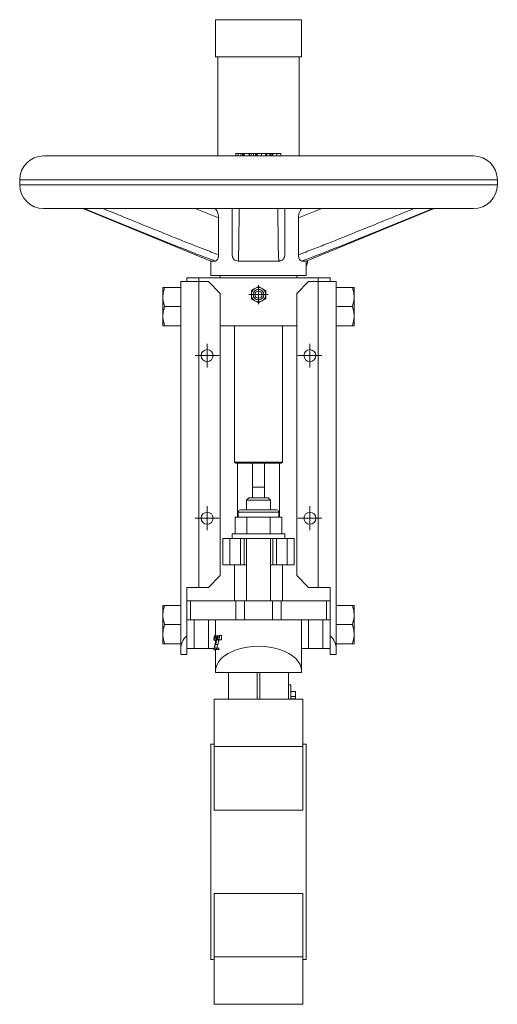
# Model space of a CAD drawing. Header units: millimetres. Extents: x -24 to 458, y -206 to 453.
# Tile 4 of 4: x 258 to 458, y 41 to 453. Entities that reach past the tile are written whole.
import ezdxf

# ---------------------------------------------------------------- set-up
doc = ezdxf.new("R2010")
doc.units = ezdxf.units.MM

# ---------------------------------------------------------------- blocks, each defined once
blk = doc.blocks.new('SW_CENTERMARKSYMBOL_6')
at = {"color": 0, "linetype": 'Continuous', "lineweight": 0}
for p, q in [((0, 2.5), (0, 5)), ((-2.5, 0), (-5, 0)), ((0, 0), (-2.5, 0)), ((0, 0), (0, 2.5)), ((0, 0), (0, -2.5)), ((0, 0), (2.5, 0)), ((2.5, 0), (5, 0)), ((0, -2.5), (0, -5))]:
    blk.add_line(p, q, dxfattribs=at)
blk = doc.blocks.new('SW_CENTERMARKSYMBOL_7')
at = {"color": 0, "linetype": 'Continuous', "lineweight": 0}
for p, q in [((0, 2.5), (0, 5)), ((-2.5, 0), (-5, 0)), ((0, 0), (-2.5, 0)), ((0, 0), (0, 2.5)), ((0, 0), (0, -2.5)), ((0, 0), (2.5, 0)), ((2.5, 0), (5, 0)), ((0, -2.5), (0, -5))]:
    blk.add_line(p, q, dxfattribs=at)
blk = doc.blocks.new('SW_CENTERMARKSYMBOL_8')
at = {"color": 0, "linetype": 'Continuous', "lineweight": 0}
for p, q in [((0, 2.5), (0, 5)), ((-2.5, 0), (-5, 0)), ((0, 0), (-2.5, 0)), ((0, 0), (0, 2.5)), ((0, 0), (0, -2.5)), ((0, 0), (2.5, 0)), ((2.5, 0), (5, 0)), ((0, -2.5), (0, -5))]:
    blk.add_line(p, q, dxfattribs=at)
blk = doc.blocks.new('SW_CENTERMARKSYMBOL_9')
at = {"color": 0, "linetype": 'Continuous', "lineweight": 0}
for p, q in [((0, 2.5), (0, 5)), ((-2.5, 0), (-5, 0)), ((0, 0), (-2.5, 0)), ((0, 0), (0, 2.5)), ((0, 0), (0, -2.5)), ((0, 0), (2.5, 0)), ((2.5, 0), (5, 0)), ((0, -2.5), (0, -5))]:
    blk.add_line(p, q, dxfattribs=at)
blk = doc.blocks.new('SW_CENTERMARKSYMBOL_10')
at = {"color": 0, "linetype": 'Continuous', "lineweight": 0}
for p, q in [((-2.5, 0), (-4, 0)), ((0, 0), (-2.5, 0)), ((0, 2.5), (0, 4)), ((0, 0), (0, 2.5)), ((0, 0), (0, -2.5)), ((0, 0), (2.5, 0)), ((2.5, 0), (4, 0)), ((0, -2.5), (0, -4))]:
    blk.add_line(p, q, dxfattribs=at)

msp = doc.modelspace()

# ---------------------------------------------------------------- linework, layer by layer
at = {"color": 7, "linetype": 'Continuous', "lineweight": 15}
for p, q in [((339.6, 453.25), (339.6, 437.75)), ((339.6, 453.25), (375.6, 453.25)), ((375.6, 437.75), (375.6, 453.25)), ((339.6, 437.75), (375.6, 437.75)), ((340.6, 437.75), (340.6, 396.25)), ((374.6, 396.25), (374.6, 437.75)), ((267.6, 396.25), (447.6, 396.25)), ((348.16, 397.38), (348.16, 396.25)), ((349.06, 397.25), (349.06, 396.25)), ((350.17, 397.25), (350.17, 396.25)), ((350.88, 397.25), (350.17, 397.25)), ((350.88, 397.25), (350.88, 396.25)), ((351.26, 397.25), (350.88, 397.25)), ((351.26, 397.25), (351.26, 396.25)), ((351.6, 396.25), (351.6, 397.25)), ((351.6, 397.25), (351.66, 397.25)), ((351.66, 397.25), (351.66, 396.25)), ((353.65, 397.25), (351.66, 397.25)), ((353.65, 397.25), (353.65, 396.25)), ((353.85, 397.25), (353.65, 397.25)), ((353.85, 397.25), (353.85, 396.25)), ((353.85, 397.25), (354.4, 397.25)), ((354.56, 397.25), (354.56, 396.25)), ((355.46, 397.25), (355.46, 396.25)), ((356.33, 397.25), (356.33, 396.25)), ((356.62, 397.25), (356.33, 397.25)), ((356.62, 397.25), (356.62, 396.25)), ((356.62, 397.25), (356.85, 397.25)), ((357.02, 397.25), (357.02, 396.25)), ((358.91, 397.25), (358.91, 396.25)), ((360.68, 397.25), (360.68, 396.25)), ((360.85, 397.25), (361.05, 397.25)), ((361.05, 397.25), (361.05, 396.25)), ((361.06, 397.25), (361.05, 397.25)), ((361.06, 397.25), (361.06, 396.25)), ((362.4, 397.25), (361.06, 397.25)), ((362.4, 397.25), (362.4, 396.25)), ((362.55, 397.25), (362.4, 397.25)), ((362.55, 397.25), (362.55, 396.25)), ((362.9, 397.25), (362.55, 397.25)), ((362.9, 397.25), (362.9, 396.25)), ((362.9, 397.25), (363.46, 397.25)), ((363.47, 397.25), (363.47, 396.25)), ((363.63, 397.25), (363.63, 396.25)), ((365.21, 397.25), (365.21, 396.25)), ((366.96, 396.25), (366.96, 397.38)), ((257.6, 386.25), (257.6, 384.25)), ((457.6, 384.25), (457.6, 386.25)), ((267.6, 374.25), (447.6, 374.25)), ((284.1, 374.25), (337.6, 352.3)), ((377.6, 352.3), (431.1, 374.25)), ((340.9, 354.94), (340.9, 370.45)), ((374.3, 354.94), (374.3, 370.45)), ((337.6, 352.3), (337.6, 346.25)), ((337.6, 352.3), (339.49, 352.3)), ((349.12, 352.3), (366.08, 352.3)), ((375.71, 352.3), (377.6, 352.3)), ((377.6, 346.25), (377.6, 352.3)), ((378.1, 352.25), (378.1, 352.51)), ((337.6, 346.25), (377.6, 346.25)), ((341.6, 346.25), (341.6, 345.25)), ((373.6, 345.25), (373.6, 346.25)), ((325.1, 343.75), (332.6, 343.75)), ((325.1, 190.17), (325.1, 343.75)), ((327.6, 345.25), (327.6, 343.75)), ((327.6, 345.25), (332.6, 345.25)), ((332.6, 345.25), (332.6, 343.75)), ((332.6, 345.25), (382.6, 345.25)), ((332.6, 343.75), (332.6, 215.75)), ((336.6, 343.75), (332.6, 343.75)), ((341.6, 338.75), (336.6, 343.75)), ((378.6, 343.75), (373.6, 338.75)), ((378.6, 343.75), (382.6, 343.75)), ((382.6, 345.25), (382.6, 343.75)), ((382.6, 345.25), (387.6, 345.25)), ((382.6, 215.75), (382.6, 343.75)), ((382.6, 343.75), (390.1, 343.75)), ((387.6, 345.25), (387.6, 343.75)), ((390.1, 343.75), (390.1, 190.17)), ((317.6, 337.81), (317.6, 341.26)), ((317.6, 337.81), (317.6, 336.7)), ((318.3, 341.26), (325.1, 341.26)), ((341.6, 220.75), (341.6, 338.75)), ((356.1, 340.85), (354.6, 339.98)), ((354.6, 339.98), (354.6, 338.25)), ((354.6, 338.25), (354.6, 336.52)), ((357.6, 341.72), (356.1, 340.85)), ((359.1, 340.85), (357.6, 341.72)), ((360.6, 339.98), (359.1, 340.85)), ((360.6, 338.25), (360.6, 339.98)), ((360.6, 336.52), (360.6, 338.25)), ((373.6, 220.75), (373.6, 338.75)), ((396.9, 341.26), (390.1, 341.26)), ((397.6, 341.26), (397.6, 337.81)), ((397.6, 337.81), (397.6, 336.7)), ((317.6, 329.81), (317.6, 336.7)), ((354.6, 336.52), (356.1, 335.65)), ((356.1, 335.65), (357.6, 334.79)), ((357.6, 334.79), (359.1, 335.65)), ((359.1, 335.65), (360.6, 336.52)), ((397.6, 336.7), (397.6, 329.81)), ((317.6, 329.81), (317.6, 328.7)), ((318.3, 333.25), (325.1, 333.25)), ((396.9, 333.25), (390.1, 333.25)), ((397.6, 329.81), (397.6, 328.7)), ((317.6, 325.25), (317.6, 328.7)), ((397.6, 328.7), (397.6, 325.25)), ((318.3, 325.25), (325.1, 325.25)), ((341.6, 325.25), (373.6, 325.25)), ((347.6, 325.25), (347.6, 268.25)), ((367.6, 268.25), (367.6, 325.25)), ((396.9, 325.25), (390.1, 325.25)), ((347.6, 268.25), (348.1, 267.75)), ((367.6, 268.25), (347.6, 268.25)), ((355.1, 267.75), (348.1, 267.75)), ((348.75, 267.75), (348.75, 245.25)), ((355.1, 267.75), (360.1, 267.75)), ((355.1, 257.75), (355.1, 267.75)), ((360.1, 267.75), (360.1, 257.75)), ((367.1, 267.75), (360.1, 267.75)), ((366.45, 245.25), (366.45, 267.75)), ((367.1, 267.75), (367.6, 268.25)), ((360.1, 257.75), (355.1, 257.75)), ((355.1, 253.25), (355.1, 257.75)), ((360.1, 253.25), (360.1, 257.75)), ((353.6, 253.25), (352.6, 252.25)), ((352.6, 252.25), (352.6, 248.25)), ((362.6, 252.25), (352.6, 252.25)), ((353.6, 253.25), (361.6, 253.25)), ((362.6, 252.25), (361.6, 253.25)), ((362.6, 248.25), (362.6, 252.25)), ((349.1, 247.25), (349.1, 245.25)), ((350.1, 248.25), (365.1, 248.25)), ((366.1, 245.25), (366.1, 247.25)), ((347.78, 245.25), (347.78, 238.25)), ((350.24, 245.25), (347.78, 245.25)), ((352.69, 245.25), (350.24, 245.25)), ((352.69, 245.25), (352.69, 238.25)), ((357.6, 245.25), (352.69, 245.25)), ((362.51, 245.25), (357.6, 245.25)), ((362.51, 245.25), (362.51, 238.25)), ((364.96, 245.25), (362.51, 245.25)), ((367.41, 245.25), (364.96, 245.25)), ((367.41, 245.25), (367.41, 238.25)), ((342.6, 236.25), (342.6, 225.25)), ((342.6, 236.25), (345.6, 236.25)), ((345.6, 236.25), (345.6, 225.25)), ((345.6, 236.25), (350.1, 236.25)), ((346.6, 238.25), (346.6, 236.25)), ((368.6, 238.25), (346.6, 238.25)), ((350.1, 236.25), (350.1, 225.25)), ((350.1, 236.25), (351.6, 236.25)), ((351.6, 236.25), (351.6, 225.25)), ((363.6, 236.25), (351.6, 236.25)), ((352.6, 236.25), (352.6, 210.25)), ((362.6, 210.25), (362.6, 236.25)), ((363.6, 236.25), (363.6, 225.25)), ((363.6, 236.25), (365.1, 236.25)), ((365.1, 236.25), (365.1, 225.25)), ((365.1, 236.25), (369.6, 236.25)), ((368.6, 236.25), (368.6, 238.25)), ((369.6, 236.25), (369.6, 225.25)), ((369.6, 236.25), (372.6, 236.25)), ((372.6, 236.25), (372.6, 225.25)), ((342.6, 225.25), (345.6, 225.25)), ((345.6, 225.25), (350.1, 225.25)), ((347.6, 225.25), (347.6, 210.25)), ((350.1, 225.25), (351.6, 225.25)), ((351.6, 225.25), (352.6, 225.25)), ((362.6, 225.25), (363.6, 225.25)), ((363.6, 225.25), (365.1, 225.25)), ((365.1, 225.25), (369.6, 225.25)), ((367.6, 225.25), (367.6, 210.25)), ((369.6, 225.25), (372.6, 225.25)), ((336.6, 215.75), (341.6, 220.75)), ((373.6, 220.75), (378.6, 215.75)), ((327.6, 215.75), (327.6, 195.58)), ((332.6, 215.75), (327.6, 215.75)), ((336.6, 215.75), (332.6, 215.75)), ((378.6, 215.75), (382.6, 215.75)), ((387.6, 215.75), (382.6, 215.75)), ((387.6, 195.58), (387.6, 215.75)), ((327.6, 210.25), (329.06, 210.25)), ((329.06, 202.25), (329.06, 210.25)), ((329.06, 210.25), (348.13, 210.25)), ((348.13, 202.25), (348.13, 210.25)), ((348.13, 210.25), (351.67, 210.25)), ((351.67, 202.25), (351.67, 210.25)), ((351.67, 210.25), (363.53, 210.25)), ((363.53, 202.25), (363.53, 210.25)), ((363.53, 210.25), (367.06, 210.25)), ((367.06, 202.25), (367.06, 210.25)), ((367.06, 210.25), (386.13, 210.25)), ((386.13, 202.25), (386.13, 210.25)), ((386.13, 210.25), (387.6, 210.25)), ((317.6, 204.81), (317.6, 208.26)), ((318.3, 208.26), (325.1, 208.26)), ((396.9, 208.26), (390.1, 208.26)), ((397.6, 208.26), (397.6, 204.81)), ((317.6, 204.81), (317.6, 203.7)), ((317.6, 196.81), (317.6, 203.7)), ((327.6, 202.25), (329.06, 202.25)), ((329.06, 202.25), (348.13, 202.25)), ((330.6, 190.25), (330.6, 202.25)), ((336.6, 190.25), (336.6, 202.25)), ((339.6, 195.64), (339.6, 202.25)), ((348.13, 202.25), (351.67, 202.25)), ((351.67, 202.25), (357.6, 202.25)), ((357.6, 202.25), (363.53, 202.25)), ((363.53, 202.25), (367.06, 202.25)), ((367.06, 202.25), (386.13, 202.25)), ((375.6, 180.83), (375.6, 202.25)), ((378.6, 190.25), (378.6, 202.25)), ((384.6, 190.25), (384.6, 202.25)), ((386.13, 202.25), (387.6, 202.25)), ((397.6, 204.81), (397.6, 203.7)), ((397.6, 203.7), (397.6, 196.81)), ((318.3, 200.25), (325.1, 200.25)), ((396.9, 200.25), (390.1, 200.25)), ((317.6, 196.81), (317.6, 195.7)), ((317.6, 192.25), (317.6, 195.7)), ((327.6, 195.58), (327.6, 187.75)), ((338.94, 193.76), (339.05, 193.76)), ((339.05, 193.76), (339.6, 193.76)), ((339.41, 195.64), (339.91, 195.64)), ((339.6, 192.69), (339.6, 193.76)), ((340.28, 193.9), (340.25, 195.64)), ((340.25, 195.64), (340.47, 195.64)), ((340.28, 193.9), (340.44, 193.9)), ((340.47, 195.64), (340.44, 193.9)), ((340.44, 193.9), (340.66, 193.9)), ((341, 193.9), (340.96, 195.64)), ((340.96, 195.64), (341.23, 195.64)), ((341, 193.9), (341.19, 193.9)), ((341.23, 195.64), (341.19, 193.9)), ((341.19, 193.9), (342.05, 193.9)), ((341.23, 195.64), (342.09, 195.64)), ((342.09, 195.64), (342.05, 193.9)), ((387.6, 195.58), (387.6, 187.75)), ((397.6, 196.81), (397.6, 195.7)), ((397.6, 195.7), (397.6, 192.25)), ((318.3, 192.25), (325.1, 192.25)), ((325.1, 187.75), (325.1, 190.17)), ((330.6, 190.25), (327.6, 190.25)), ((336.6, 190.25), (330.6, 190.25)), ((339.04, 190.25), (336.6, 190.25)), ((338.9, 189.85), (340.04, 189.85)), ((339.17, 190.43), (340.04, 190.43)), ((339.59, 191.94), (340.54, 191.94)), ((339.6, 180.83), (339.6, 189.85)), ((340.04, 190.43), (340.04, 189.85)), ((340.04, 190.43), (340.96, 190.43)), ((340.04, 189.85), (340.96, 189.85)), ((340.96, 190.43), (340.96, 189.85)), ((378.6, 190.25), (375.6, 190.25)), ((384.6, 190.25), (378.6, 190.25)), ((387.6, 190.25), (384.6, 190.25)), ((396.9, 192.25), (390.1, 192.25)), ((390.1, 187.75), (390.1, 190.17)), ((327.6, 187.75), (325.1, 187.75)), ((387.6, 187.75), (390.1, 187.75)), ((339.6, 180.25), (339.6, 180.83)), ((339.6, 180.25), (357.1, 180.25)), ((345.1, 169.05), (345.1, 180.25)), ((357.1, 180.25), (358.1, 180.25)), ((358.1, 180.25), (375.6, 180.25)), ((370.1, 169.05), (370.1, 180.25)), ((375.6, 180.83), (375.6, 180.25)), ((371.1, 175), (370.1, 175)), ((371.1, 175), (371.1, 169.05)), ((376.1, 169.05), (339.1, 169.05)), ((339.1, 169.05), (339.1, 149.25)), ((373.1, 172.25), (371.1, 172.25)), ((373.1, 170.25), (371.1, 170.25)), ((373.1, 169.15), (371.1, 169.15)), ((373.1, 172.25), (373.1, 170.25)), ((373.1, 170.25), (373.1, 169.15)), ((373.1, 169.15), (373.1, 169.05)), ((376.1, 169.05), (376.1, 149.25)), ((339.1, 150.25), (337.6, 150.25)), ((337.6, 105.25), (337.6, 150.25)), ((376.1, 149.25), (339.1, 149.25)), ((339.1, 149.25), (339.1, 122.67)), ((377.6, 150.25), (376.1, 150.25)), ((376.1, 149.25), (376.1, 122.67)), ((377.6, 105.25), (377.6, 150.25)), ((376.1, 122.67), (339.1, 122.67)), ((337.6, 60.25), (337.6, 105.25)), ((377.6, 60.25), (377.6, 105.25)), ((376.1, 87.83), (339.1, 87.83)), ((339.1, 87.83), (339.1, 61.25)), ((376.1, 87.83), (376.1, 61.25)), ((337.6, 60.25), (339.1, 60.25)), ((376.1, 61.25), (339.1, 61.25)), ((339.1, 61.25), (339.1, 41.45)), ((376.1, 61.25), (376.1, 41.45)), ((376.1, 60.25), (377.6, 60.25)), ((376.1, 41.45), (339.1, 41.45))]:
    msp.add_line(p, q, dxfattribs=at)
at = {"color": 8, "linetype": 'Continuous', "lineweight": 15}
for p, q in [((257.6, 386.25), (457.6, 386.25)), ((257.6, 384.25), (457.6, 384.25)), ((340.9, 370.45), (331.09, 374.25)), ((384.1, 374.25), (374.3, 370.45)), ((366.1, 247.25), (349.1, 247.25)), ((357.1, 169.05), (357.1, 180.25)), ((358.1, 169.05), (358.1, 180.25))]:
    msp.add_line(p, q, dxfattribs=at)
at = {"color": 7, "linetype": 'Continuous', "lineweight": 15}
for centre, radius in [((357.6, 338.25), 2.25), ((357.6, 338.25), 2.21), ((357.6, 338.25), 1.5), ((336.1, 312.75), 2.5), ((379.1, 312.75), 2.5), ((336.1, 244.75), 2.5), ((379.1, 244.75), 2.5)]:
    msp.add_circle(centre, radius, dxfattribs=at)
for centre, radius, start, end in [((267.6, 386.25), 10, 90, 180), ((447.6, 386.25), 10, 0, 90), ((267.6, 384.25), 10, 180, 270), ((447.6, 384.25), 10, 270, 0), ((374.42, 352.17), 3.68, 329.5766, 1.2495), ((357.6, 338.25), 3, 120, 180), ((357.6, 338.25), 3, 180, 240), ((357.6, 338.25), 3, 60, 120), ((357.6, 338.25), 3, 0, 60), ((357.6, 338.25), 3, 300, 0), ((357.6, 338.25), 3, 240, 300), ((350.1, 247.25), 1, 90, 180), ((365.1, 247.25), 1, 0, 90)]:
    msp.add_arc(centre, radius, start, end, dxfattribs=at)
for centre, major_axis, ratio, start_param, end_param in [((332.6, 190.17), (7.5, 0), 0.967973, 2.300524, 3.141593), ((382.6, 190.17), (7.5, 0), 0.967973, 0, 0.841069), ((357.6, 180.83), (18, 0), 0.57735, 0, 3.141593)]:
    msp.add_ellipse(centre, major_axis=major_axis, ratio=ratio, start_param=start_param, end_param=end_param, dxfattribs=at)
for points, knots in [([(349.06, 397.25), (348.89, 397.25), (348.55, 397.25), (348.21, 397.25), (348.2, 397.25), (348.2, 397.25)], [0, 0, 0, 0, 0.317583, 0.635147, 1, 1, 1, 1]), ([(350.17, 397.25), (350.1, 397.25), (349.98, 397.25), (349.81, 397.25), (349.65, 397.25), (349.51, 397.25), (349.37, 397.25), (349.26, 397.25), (349.15, 397.25), (349.09, 397.25), (349.06, 397.25)], [0, 0, 0, 0, 0.164605, 0.317961, 0.45947, 0.589841, 0.708156, 0.816436, 0.913599, 1, 1, 1, 1]), ([(355.46, 397.25), (355.42, 397.25), (355.34, 397.25), (355.22, 397.25), (355.11, 397.25), (355.02, 397.25), (354.95, 397.25), (354.89, 397.25), (354.84, 397.25), (354.79, 397.25), (354.73, 397.25), (354.68, 397.25), (354.62, 397.25), (354.58, 397.25), (354.56, 397.25)], [0, 0, 0, 0, 0.107739, 0.213952, 0.320312, 0.428286, 0.484854, 0.545356, 0.609842, 0.678641, 0.751518, 0.829938, 0.912269, 1, 1, 1, 1]), ([(356.33, 397.25), (356.33, 397.25), (356.32, 397.25), (356.3, 397.25), (356.26, 397.25), (356.21, 397.25), (356.15, 397.25), (356.07, 397.25), (355.99, 397.25), (355.89, 397.25), (355.79, 397.25), (355.68, 397.25), (355.57, 397.25), (355.5, 397.25), (355.46, 397.25)], [0, 0, 0, 0, 0.084844, 0.167066, 0.248594, 0.330386, 0.411862, 0.49277, 0.57459, 0.658479, 0.743485, 0.827931, 0.912836, 1, 1, 1, 1]), ([(358.91, 397.25), (358.85, 397.25), (358.72, 397.25), (358.53, 397.25), (358.35, 397.25), (358.18, 397.25), (358.02, 397.25), (357.86, 397.25), (357.71, 397.25), (357.57, 397.25), (357.45, 397.25), (357.34, 397.25), (357.24, 397.25), (357.16, 397.25), (357.1, 397.25), (357.05, 397.25), (357.02, 397.25), (357.02, 397.25), (357.02, 397.25)], [0, 0, 0, 0, 0.066596, 0.131172, 0.193815, 0.255307, 0.316347, 0.377807, 0.439923, 0.503375, 0.566845, 0.628669, 0.689504, 0.749811, 0.810345, 0.871959, 0.934978, 1, 1, 1, 1]), ([(360.68, 397.25), (360.68, 397.25), (360.68, 397.25), (360.67, 397.25), (360.66, 397.25), (360.63, 397.25), (360.6, 397.25), (360.56, 397.25), (360.51, 397.25), (360.46, 397.25), (360.4, 397.25), (360.33, 397.25), (360.26, 397.25), (360.18, 397.25), (360.1, 397.25), (360.01, 397.25), (359.91, 397.25), (359.81, 397.25), (359.71, 397.25), (359.6, 397.25), (359.49, 397.25), (359.38, 397.25), (359.27, 397.25), (359.15, 397.25), (359.03, 397.25), (358.95, 397.25), (358.91, 397.25)], [0, 0, 0, 0, 0.043154, 0.085918, 0.128016, 0.170043, 0.211738, 0.253525, 0.295814, 0.338335, 0.38061, 0.4226, 0.463804, 0.504742, 0.545772, 0.586733, 0.628032, 0.669752, 0.711452, 0.752887, 0.793812, 0.834596, 0.875396, 0.916521, 0.95801, 1, 1, 1, 1]), ([(365.21, 397.25), (365.17, 397.25), (365.09, 397.25), (364.97, 397.25), (364.86, 397.25), (364.74, 397.25), (364.63, 397.25), (364.52, 397.25), (364.42, 397.25), (364.32, 397.25), (364.22, 397.25), (364.12, 397.25), (364.03, 397.25), (363.94, 397.25), (363.86, 397.25), (363.78, 397.25), (363.7, 397.25), (363.66, 397.25), (363.63, 397.25)], [0, 0, 0, 0, 0.0684613, 0.1356559, 0.2013804, 0.265793, 0.3295928, 0.3924741, 0.4547403, 0.5170064, 0.5786127, 0.6397826, 0.6998572, 0.7597367, 0.8195423, 0.8792752, 0.9394431, 1, 1, 1, 1]), ([(366.96, 397.25), (366.96, 397.25), (366.96, 397.25), (366.95, 397.25), (366.92, 397.25), (366.88, 397.25), (366.81, 397.25), (366.73, 397.25), (366.63, 397.25), (366.52, 397.25), (366.39, 397.25), (366.25, 397.25), (366.1, 397.25), (365.94, 397.25), (365.77, 397.25), (365.59, 397.25), (365.41, 397.25), (365.28, 397.25), (365.21, 397.25)], [0, 0, 0, 0, 0.0643995, 0.1267425, 0.1876314, 0.2476486, 0.307506, 0.3676686, 0.4290914, 0.4922983, 0.5556542, 0.6178986, 0.6792561, 0.7409433, 0.8030787, 0.8668285, 0.9320705, 1, 1, 1, 1]), ([(339.49, 352.3), (337.17, 353.15), (334.87, 354.03), (330.27, 355.81), (327.98, 356.72), (321.1, 359.44), (316.53, 361.28), (302.81, 366.81), (293.68, 370.53), (284.55, 374.25)], [0, 0, 0, 0, 0.125, 0.125, 0.25, 0.25, 0.5, 0.5, 1, 1, 1, 1]), ([(292.49, 374.25), (300.54, 370.98), (308.58, 367.71), (320.67, 362.84), (324.7, 361.22), (330.76, 358.83), (332.78, 358.03), (336.83, 356.47), (338.86, 355.69), (340.9, 354.94)], [0, 0, 0, 0, 0.5, 0.5, 0.75, 0.75, 0.875, 0.875, 1, 1, 1, 1]), ([(339.28, 374.22), (339.36, 374.19), (339.6, 374.11), (340.04, 373.55), (340.52, 372.62), (340.84, 371.5), (340.88, 370.73), (340.9, 370.45)], [0, 0, 0, 0, 0.122024, 0.329688, 0.576476, 0.851166, 1, 1, 1, 1]), ([(346.6, 354.94), (346.6, 355.69), (346.6, 356.47), (346.6, 358.03), (346.6, 358.83), (346.6, 361.22), (346.6, 362.84), (346.6, 367.71), (346.6, 370.98), (346.6, 374.25)], [0, 0, 0, 0, 0.125, 0.125, 0.25, 0.25, 0.5, 0.5, 1, 1, 1, 1]), ([(349.47, 374.25), (349.46, 370.53), (349.44, 366.81), (349.38, 361.28), (349.35, 359.44), (349.29, 356.72), (349.27, 355.81), (349.21, 354.03), (349.17, 353.15), (349.12, 352.3)], [0, 0, 0, 0, 0.5, 0.5, 0.75, 0.75, 0.875, 0.875, 1, 1, 1, 1]), ([(366.08, 352.3), (366.03, 353.15), (365.99, 354.03), (365.93, 355.81), (365.9, 356.72), (365.84, 359.44), (365.82, 361.28), (365.76, 366.81), (365.74, 370.53), (365.72, 374.25)], [0, 0, 0, 0, 0.125, 0.125, 0.25, 0.25, 0.5, 0.5, 1, 1, 1, 1]), ([(368.6, 374.25), (368.6, 370.98), (368.6, 367.71), (368.6, 362.84), (368.6, 361.22), (368.6, 358.83), (368.6, 358.03), (368.6, 356.47), (368.6, 355.69), (368.6, 354.94)], [0, 0, 0, 0, 0.5, 0.5, 0.75, 0.75, 0.875, 0.875, 1, 1, 1, 1]), ([(374.3, 354.94), (376.34, 355.69), (378.37, 356.47), (382.42, 358.03), (384.44, 358.83), (390.5, 361.22), (394.53, 362.84), (406.61, 367.71), (414.66, 370.98), (422.7, 374.25)], [0, 0, 0, 0, 0.125, 0.125, 0.25, 0.25, 0.5, 0.5, 1, 1, 1, 1]), ([(374.3, 370.45), (374.33, 370.83), (374.38, 371.59), (374.71, 372.66), (375.18, 373.6), (375.63, 374.16), (375.88, 374.23), (375.92, 374.24)], [0, 0, 0, 0, 0.20666, 0.411921, 0.660223, 0.934941, 1, 1, 1, 1]), ([(430.65, 374.25), (421.52, 370.53), (412.38, 366.81), (398.67, 361.28), (394.09, 359.44), (387.22, 356.72), (384.92, 355.81), (380.33, 354.03), (378.02, 353.15), (375.71, 352.3)], [0, 0, 0, 0, 0.5, 0.5, 0.75, 0.75, 0.875, 0.875, 1, 1, 1, 1]), ([(340.9, 354.94), (340.9, 354.75), (340.89, 354.57), (340.85, 354.22), (340.81, 354.04), (340.73, 353.71), (340.69, 353.56), (340.57, 353.26), (340.5, 353.13), (340.36, 352.89), (340.29, 352.79), (340.13, 352.61), (340.05, 352.54), (339.89, 352.42), (339.8, 352.37), (339.64, 352.32), (339.56, 352.3), (339.49, 352.3)], [0, 0, 0, 0, 0.125, 0.125, 0.25, 0.25, 0.375, 0.375, 0.5, 0.5, 0.625, 0.625, 0.75, 0.75, 0.875, 0.875, 1, 1, 1, 1]), ([(349.12, 352.3), (348.78, 352.3), (348.46, 352.36), (347.85, 352.59), (347.58, 352.77), (347.22, 353.13), (347.11, 353.26), (346.93, 353.55), (346.85, 353.71), (346.72, 354.04), (346.68, 354.21), (346.61, 354.57), (346.6, 354.75), (346.6, 354.94)], [0, 0, 0, 0, 0.25, 0.25, 0.5, 0.5, 0.625, 0.625, 0.75, 0.75, 0.875, 0.875, 1, 1, 1, 1]), ([(368.6, 354.94), (368.6, 354.75), (368.58, 354.57), (368.52, 354.22), (368.48, 354.04), (368.35, 353.71), (368.27, 353.56), (368.09, 353.26), (367.98, 353.13), (367.75, 352.89), (367.61, 352.79), (367.34, 352.61), (367.19, 352.54), (366.89, 352.42), (366.73, 352.37), (366.41, 352.32), (366.25, 352.3), (366.08, 352.3)], [0, 0, 0, 0, 0.125, 0.125, 0.25, 0.25, 0.375, 0.375, 0.5, 0.5, 0.625, 0.625, 0.75, 0.75, 0.875, 0.875, 1, 1, 1, 1]), ([(375.71, 352.3), (375.55, 352.3), (375.39, 352.36), (375.07, 352.59), (374.91, 352.77), (374.69, 353.13), (374.63, 353.26), (374.51, 353.55), (374.46, 353.71), (374.38, 354.04), (374.35, 354.21), (374.31, 354.57), (374.3, 354.75), (374.3, 354.94)], [0, 0, 0, 0, 0.25, 0.25, 0.5, 0.5, 0.625, 0.625, 0.75, 0.75, 0.875, 0.875, 1, 1, 1, 1]), ([(318.3, 341.26), (318.11, 340.7), (317.95, 340.13), (317.71, 338.98), (317.63, 338.4), (317.6, 337.81)], [0, 0, 0, 0, 0.5, 0.5, 1, 1, 1, 1]), ([(396.9, 341.26), (397.08, 340.7), (397.24, 340.13), (397.49, 338.98), (397.57, 338.4), (397.6, 337.81)], [0, 0, 0, 0, 0.5, 0.5, 1, 1, 1, 1]), ([(396.9, 341.26), (397.08, 341.26), (397.24, 341.26), (397.49, 341.26), (397.57, 341.26), (397.6, 341.26)], [0, 0, 0, 0, 0.5, 0.5, 1, 1, 1, 1]), ([(318.3, 333.25), (318.11, 332.7), (317.95, 332.13), (317.71, 330.98), (317.63, 330.39), (317.6, 329.81)], [0, 0, 0, 0, 0.5, 0.5, 1, 1, 1, 1]), ([(396.9, 333.25), (397.08, 332.7), (397.24, 332.13), (397.49, 330.98), (397.57, 330.39), (397.6, 329.81)], [0, 0, 0, 0, 0.5, 0.5, 1, 1, 1, 1]), ([(318.3, 325.25), (318.11, 325.25), (317.95, 325.25), (317.71, 325.25), (317.63, 325.25), (317.6, 325.25)], [0, 0, 0, 0, 0.5, 0.5, 1, 1, 1, 1]), ([(396.9, 325.25), (397.08, 325.25), (397.24, 325.25), (397.49, 325.25), (397.57, 325.25), (397.6, 325.25)], [0, 0, 0, 0, 0.5, 0.5, 1, 1, 1, 1]), ([(318.3, 208.26), (318.11, 207.7), (317.95, 207.13), (317.71, 205.98), (317.63, 205.4), (317.6, 204.81)], [0, 0, 0, 0, 0.5, 0.5, 1, 1, 1, 1]), ([(396.9, 208.26), (397.08, 207.7), (397.24, 207.13), (397.49, 205.98), (397.57, 205.4), (397.6, 204.81)], [0, 0, 0, 0, 0.5, 0.5, 1, 1, 1, 1]), ([(396.9, 208.26), (397.08, 208.26), (397.24, 208.26), (397.49, 208.26), (397.57, 208.26), (397.6, 208.26)], [0, 0, 0, 0, 0.5, 0.5, 1, 1, 1, 1]), ([(318.3, 200.25), (318.11, 199.7), (317.95, 199.13), (317.71, 197.98), (317.63, 197.39), (317.6, 196.81)], [0, 0, 0, 0, 0.5, 0.5, 1, 1, 1, 1]), ([(396.9, 200.25), (397.08, 199.7), (397.24, 199.13), (397.49, 197.98), (397.57, 197.39), (397.6, 196.81)], [0, 0, 0, 0, 0.5, 0.5, 1, 1, 1, 1]), ([(338.94, 193.76), (338.94, 193.8), (338.94, 193.84), (338.94, 193.88), (338.94, 193.89), (338.95, 193.91), (338.95, 193.92), (338.95, 193.93), (338.95, 193.93), (338.95, 193.94), (338.95, 193.94), (338.95, 194), (338.95, 194.06), (338.95, 194.19), (338.96, 194.25), (338.96, 194.34), (338.96, 194.37), (338.97, 194.41), (338.97, 194.42), (338.97, 194.44), (338.97, 194.45), (338.97, 194.46), (338.97, 194.47), (338.98, 194.53), (338.98, 194.59), (338.99, 194.7), (339, 194.75), (339.01, 194.85), (339.02, 194.9), (339.04, 195), (339.05, 195.04), (339.07, 195.14), (339.08, 195.18), (339.09, 195.24), (339.1, 195.26), (339.11, 195.29), (339.12, 195.31), (339.13, 195.36), (339.15, 195.4), (339.18, 195.46), (339.19, 195.48), (339.22, 195.53), (339.23, 195.55), (339.26, 195.57), (339.27, 195.58), (339.28, 195.6), (339.29, 195.6), (339.31, 195.61), (339.32, 195.62), (339.33, 195.63), (339.34, 195.63), (339.34, 195.63), (339.34, 195.63), (339.35, 195.63), (339.35, 195.63), (339.35, 195.63), (339.35, 195.63), (339.35, 195.63), (339.35, 195.63), (339.37, 195.64), (339.38, 195.64), (339.41, 195.64)], [0, 0, 0, 0, 0.03125, 0.03125, 0.046875, 0.046875, 0.054688, 0.054688, 0.058594, 0.058594, 0.0625, 0.0625, 0.125, 0.125, 0.1875, 0.1875, 0.21875, 0.21875, 0.234375, 0.234375, 0.242188, 0.242188, 0.25, 0.25, 0.3125, 0.3125, 0.375, 0.375, 0.4375, 0.4375, 0.5, 0.5, 0.5625, 0.5625, 0.59375, 0.59375, 0.625, 0.625, 0.6875, 0.6875, 0.75, 0.75, 0.8125, 0.8125, 0.84375, 0.84375, 0.875, 0.875, 0.90625, 0.90625, 0.921875, 0.921875, 0.929688, 0.929688, 0.933594, 0.933594, 0.935547, 0.935547, 0.9375, 0.9375, 1, 1, 1, 1]), ([(339.4, 195.06), (339.39, 195.06), (339.38, 195.06), (339.37, 195.06), (339.37, 195.06), (339.37, 195.06), (339.37, 195.06), (339.36, 195.06), (339.36, 195.06), (339.36, 195.06), (339.36, 195.06), (339.35, 195.05), (339.34, 195.05), (339.31, 195.03), (339.3, 195.02), (339.28, 195), (339.27, 194.99), (339.23, 194.94), (339.21, 194.9), (339.19, 194.83), (339.18, 194.81), (339.16, 194.77), (339.16, 194.75), (339.15, 194.73), (339.15, 194.72), (339.15, 194.71), (339.15, 194.7), (339.13, 194.63), (339.12, 194.56), (339.1, 194.45), (339.09, 194.41), (339.09, 194.36), (339.08, 194.34), (339.08, 194.31), (339.08, 194.3), (339.08, 194.28), (339.08, 194.27), (339.07, 194.22), (339.07, 194.18), (339.07, 194.12), (339.07, 194.1), (339.06, 194.07), (339.06, 194.06), (339.06, 194.04), (339.06, 194.02), (339.06, 193.99), (339.06, 193.97), (339.06, 193.94), (339.06, 193.93), (339.06, 193.91), (339.06, 193.91), (339.06, 193.9), (339.06, 193.9), (339.06, 193.89), (339.06, 193.89), (339.05, 193.86), (339.05, 193.82), (339.05, 193.76)], [0, 0, 0, 0, 0.03125, 0.03125, 0.046875, 0.046875, 0.054688, 0.054688, 0.058594, 0.058594, 0.0625, 0.0625, 0.125, 0.125, 0.1875, 0.1875, 0.25, 0.25, 0.375, 0.375, 0.4375, 0.4375, 0.46875, 0.46875, 0.484375, 0.484375, 0.5, 0.5, 0.625, 0.625, 0.6875, 0.6875, 0.71875, 0.71875, 0.734375, 0.734375, 0.75, 0.75, 0.8125, 0.8125, 0.84375, 0.84375, 0.859375, 0.859375, 0.875, 0.875, 0.90625, 0.90625, 0.921875, 0.921875, 0.929688, 0.929688, 0.933594, 0.933594, 0.9375, 0.9375, 1, 1, 1, 1]), ([(339.81, 193.92), (339.81, 193.94), (339.81, 193.97), (339.81, 193.99), (339.81, 194), (339.81, 194.02), (339.81, 194.02), (339.81, 194.03), (339.81, 194.03), (339.81, 194.03), (339.81, 194.03), (339.81, 194.07), (339.81, 194.11), (339.8, 194.19), (339.8, 194.23), (339.79, 194.3), (339.78, 194.34), (339.77, 194.4), (339.77, 194.44), (339.76, 194.49), (339.75, 194.5), (339.75, 194.53), (339.74, 194.54), (339.74, 194.55), (339.74, 194.56), (339.73, 194.6), (339.72, 194.63), (339.7, 194.67), (339.7, 194.69), (339.69, 194.71), (339.68, 194.73), (339.67, 194.77), (339.66, 194.79), (339.64, 194.83), (339.64, 194.84), (339.63, 194.86), (339.62, 194.87), (339.6, 194.9), (339.59, 194.92), (339.58, 194.95), (339.57, 194.95), (339.56, 194.97), (339.55, 194.98), (339.52, 195.01), (339.5, 195.03), (339.47, 195.05), (339.46, 195.05), (339.45, 195.05), (339.45, 195.05), (339.44, 195.05), (339.44, 195.06), (339.44, 195.06), (339.44, 195.06), (339.44, 195.06), (339.44, 195.06), (339.43, 195.06), (339.42, 195.06), (339.4, 195.06)], [0, 0, 0, 0, 0.03125, 0.03125, 0.046875, 0.046875, 0.054688, 0.054688, 0.058594, 0.058594, 0.0625, 0.0625, 0.125, 0.125, 0.1875, 0.1875, 0.25, 0.25, 0.3125, 0.3125, 0.34375, 0.34375, 0.359375, 0.359375, 0.375, 0.375, 0.4375, 0.4375, 0.46875, 0.46875, 0.5, 0.5, 0.5625, 0.5625, 0.59375, 0.59375, 0.625, 0.625, 0.6875, 0.6875, 0.71875, 0.71875, 0.75, 0.75, 0.875, 0.875, 0.90625, 0.90625, 0.921875, 0.921875, 0.929688, 0.929688, 0.933594, 0.933594, 0.9375, 0.9375, 1, 1, 1, 1]), ([(339.41, 195.64), (339.42, 195.64), (339.43, 195.64), (339.44, 195.64), (339.45, 195.64), (339.45, 195.64), (339.45, 195.64), (339.46, 195.63), (339.46, 195.63), (339.46, 195.63), (339.46, 195.63), (339.47, 195.63), (339.48, 195.63), (339.49, 195.62), (339.5, 195.62), (339.53, 195.6), (339.55, 195.59), (339.59, 195.56), (339.6, 195.55), (339.65, 195.49), (339.69, 195.44), (339.74, 195.35), (339.76, 195.31), (339.78, 195.26), (339.79, 195.24), (339.8, 195.21), (339.81, 195.19), (339.83, 195.12), (339.85, 195.08), (339.87, 195.02), (339.87, 195), (339.88, 194.96), (339.89, 194.95), (339.89, 194.94), (339.89, 194.93), (339.9, 194.92), (339.9, 194.91), (339.91, 194.86), (339.92, 194.81), (339.94, 194.71), (339.95, 194.66), (339.97, 194.57), (339.98, 194.51), (339.98, 194.43), (339.99, 194.4), (339.99, 194.35), (340, 194.32), (340, 194.27), (340, 194.24), (340, 194.2), (340, 194.19), (340, 194.16), (340.01, 194.16), (340.01, 194.15), (340.01, 194.14), (340.01, 194.14), (340.01, 194.14), (340.01, 194.13), (340.01, 194.13), (340.01, 194.09), (340.01, 194.04), (340.01, 193.96)], [0, 0, 0, 0, 0.03125, 0.03125, 0.046875, 0.046875, 0.054688, 0.054688, 0.058594, 0.058594, 0.0625, 0.0625, 0.09375, 0.09375, 0.125, 0.125, 0.1875, 0.1875, 0.25, 0.25, 0.375, 0.375, 0.4375, 0.4375, 0.46875, 0.46875, 0.5, 0.5, 0.5625, 0.5625, 0.59375, 0.59375, 0.609375, 0.609375, 0.617188, 0.617188, 0.625, 0.625, 0.6875, 0.6875, 0.75, 0.75, 0.8125, 0.8125, 0.84375, 0.84375, 0.875, 0.875, 0.90625, 0.90625, 0.921875, 0.921875, 0.929688, 0.929688, 0.933594, 0.933594, 0.935547, 0.935547, 0.9375, 0.9375, 1, 1, 1, 1]), ([(339.45, 192.19), (339.47, 192.26), (339.49, 192.33), (339.52, 192.43), (339.53, 192.46), (339.54, 192.5), (339.55, 192.52), (339.55, 192.54), (339.56, 192.54), (339.56, 192.55), (339.56, 192.56), (339.56, 192.56), (339.56, 192.56), (339.56, 192.57), (339.56, 192.57), (339.58, 192.61), (339.59, 192.64), (339.6, 192.69), (339.61, 192.71), (339.61, 192.74), (339.62, 192.75), (339.63, 192.79), (339.64, 192.82), (339.65, 192.87), (339.66, 192.89), (339.67, 192.92), (339.67, 192.93), (339.67, 192.94), (339.67, 192.95), (339.68, 192.96), (339.68, 192.96), (339.69, 193), (339.7, 193.03), (339.71, 193.09), (339.72, 193.11), (339.72, 193.14), (339.73, 193.16), (339.74, 193.2), (339.74, 193.22), (339.75, 193.25), (339.75, 193.25), (339.75, 193.27), (339.75, 193.28), (339.76, 193.31), (339.76, 193.33), (339.77, 193.37), (339.77, 193.39), (339.79, 193.49), (339.8, 193.58), (339.81, 193.68), (339.81, 193.7), (339.81, 193.73), (339.81, 193.74), (339.81, 193.76), (339.81, 193.76), (339.81, 193.77), (339.81, 193.78), (339.81, 193.78), (339.81, 193.79), (339.81, 193.82), (339.81, 193.86), (339.81, 193.92)], [0, 0, 0, 0, 0.125, 0.125, 0.1875, 0.1875, 0.21875, 0.21875, 0.234375, 0.234375, 0.242188, 0.242188, 0.246094, 0.246094, 0.25, 0.25, 0.3125, 0.3125, 0.34375, 0.34375, 0.375, 0.375, 0.4375, 0.4375, 0.46875, 0.46875, 0.484375, 0.484375, 0.492188, 0.492188, 0.5, 0.5, 0.5625, 0.5625, 0.59375, 0.59375, 0.625, 0.625, 0.65625, 0.65625, 0.671875, 0.671875, 0.6875, 0.6875, 0.71875, 0.71875, 0.75, 0.75, 0.875, 0.875, 0.90625, 0.90625, 0.921875, 0.921875, 0.929688, 0.929688, 0.933594, 0.933594, 0.9375, 0.9375, 1, 1, 1, 1]), ([(340.01, 193.96), (340.01, 193.93), (340.01, 193.9), (340.01, 193.86), (340.01, 193.85), (340.01, 193.84), (340.01, 193.83), (340.01, 193.82), (340.01, 193.82), (340.01, 193.82), (340.01, 193.82), (340.01, 193.82), (340.01, 193.82), (340.01, 193.79), (340, 193.76), (340, 193.71), (340, 193.69), (340, 193.62), (339.99, 193.57), (339.99, 193.5), (339.98, 193.47), (339.98, 193.42), (339.97, 193.4), (339.96, 193.33), (339.96, 193.28), (339.95, 193.21), (339.94, 193.19), (339.94, 193.16), (339.93, 193.15), (339.93, 193.13), (339.93, 193.12), (339.93, 193.11), (339.93, 193.11), (339.92, 193.06), (339.91, 193.03), (339.89, 192.96), (339.89, 192.94), (339.88, 192.91), (339.88, 192.9), (339.87, 192.88), (339.87, 192.87), (339.87, 192.86), (339.87, 192.86), (339.87, 192.86), (339.86, 192.85), (339.85, 192.78), (339.83, 192.71), (339.79, 192.59), (339.78, 192.55), (339.76, 192.49), (339.76, 192.47), (339.75, 192.44), (339.74, 192.42), (339.74, 192.41), (339.74, 192.4), (339.73, 192.39), (339.73, 192.39), (339.73, 192.39), (339.73, 192.38), (339.72, 192.34), (339.71, 192.31), (339.69, 192.25), (339.68, 192.23), (339.67, 192.2), (339.67, 192.2), (339.67, 192.18), (339.66, 192.18), (339.66, 192.17), (339.66, 192.17), (339.66, 192.16), (339.66, 192.16), (339.66, 192.16), (339.66, 192.16), (339.64, 192.11), (339.62, 192.03), (339.59, 191.94)], [0, 0, 0, 0, 0.03125, 0.03125, 0.046875, 0.046875, 0.054688, 0.054688, 0.058594, 0.058594, 0.060547, 0.060547, 0.0625, 0.0625, 0.09375, 0.09375, 0.125, 0.125, 0.1875, 0.1875, 0.21875, 0.21875, 0.25, 0.25, 0.3125, 0.3125, 0.34375, 0.34375, 0.359375, 0.359375, 0.367188, 0.367188, 0.375, 0.375, 0.4375, 0.4375, 0.46875, 0.46875, 0.484375, 0.484375, 0.492188, 0.492188, 0.496094, 0.496094, 0.5, 0.5, 0.625, 0.625, 0.6875, 0.6875, 0.71875, 0.71875, 0.734375, 0.734375, 0.742188, 0.742188, 0.746094, 0.746094, 0.75, 0.75, 0.8125, 0.8125, 0.84375, 0.84375, 0.859375, 0.859375, 0.867188, 0.867188, 0.871094, 0.871094, 0.873047, 0.873047, 0.875, 0.875, 1, 1, 1, 1]), ([(340.93, 193.96), (340.93, 193.91), (340.93, 193.81), (340.93, 193.62), (340.9, 193.37), (340.86, 193.1), (340.78, 192.76), (340.69, 192.45), (340.6, 192.16), (340.56, 192.01), (340.54, 191.94)], [0, 0, 0, 0, 0.062527, 0.125034, 0.24996, 0.374869, 0.499869, 0.749885, 0.87494, 1, 1, 1, 1]), ([(318.3, 192.25), (318.11, 192.25), (317.95, 192.25), (317.71, 192.25), (317.63, 192.25), (317.6, 192.25)], [0, 0, 0, 0, 0.5, 0.5, 1, 1, 1, 1]), ([(339.01, 189.88), (339.02, 189.84), (339.06, 189.74), (339.12, 189.73), (339.15, 189.72)], [0, 0, 0, 0, 0.331461, 1, 1, 1, 1]), ([(396.9, 192.25), (397.08, 192.25), (397.24, 192.25), (397.49, 192.25), (397.57, 192.25), (397.6, 192.25)], [0, 0, 0, 0, 0.5, 0.5, 1, 1, 1, 1])]:
    msp.add_open_spline(points, degree=3, knots=knots, dxfattribs=at)
for points in [[(318.3, 341.26), (317.92, 341.26), (317.66, 341.26), (317.6, 341.26)], [(317.6, 336.7), (317.66, 335.53), (317.92, 334.38), (318.3, 333.25)], [(397.6, 336.7), (397.54, 335.53), (397.27, 334.38), (396.9, 333.25)], [(317.6, 328.7), (317.66, 327.52), (317.92, 326.38), (318.3, 325.25)], [(397.6, 328.7), (397.54, 327.52), (397.27, 326.38), (396.9, 325.25)], [(318.3, 208.26), (317.92, 208.26), (317.66, 208.26), (317.6, 208.26)], [(317.6, 203.7), (317.66, 202.53), (317.92, 201.38), (318.3, 200.25)], [(397.6, 203.7), (397.54, 202.53), (397.27, 201.38), (396.9, 200.25)], [(317.6, 195.7), (317.66, 194.52), (317.92, 193.38), (318.3, 192.25)], [(397.6, 195.7), (397.54, 194.52), (397.27, 193.38), (396.9, 192.25)], [(338.9, 189.85), (339.04, 190.63), (339.22, 191.41), (339.45, 192.19)], [(339.59, 191.94), (339.43, 191.44), (339.29, 190.93), (339.17, 190.43)], [(340.54, 191.94), (340.39, 191.44), (340.25, 190.93), (340.14, 190.43)]]:
    msp.add_open_spline(points, degree=3, dxfattribs=at)

# ---------------------------------------------------------------- block references
at = {"color": 7, "linetype": 'Continuous', "lineweight": 0}
for name, p in [('SW_CENTERMARKSYMBOL_10', (357.6, 338.25)), ('SW_CENTERMARKSYMBOL_8', (336.1, 312.75)), ('SW_CENTERMARKSYMBOL_6', (379.1, 312.75)), ('SW_CENTERMARKSYMBOL_9', (336.1, 244.75)), ('SW_CENTERMARKSYMBOL_7', (379.1, 244.75))]:
    msp.add_blockref(name, p, dxfattribs=at)

doc.saveas('drawing.dxf')
